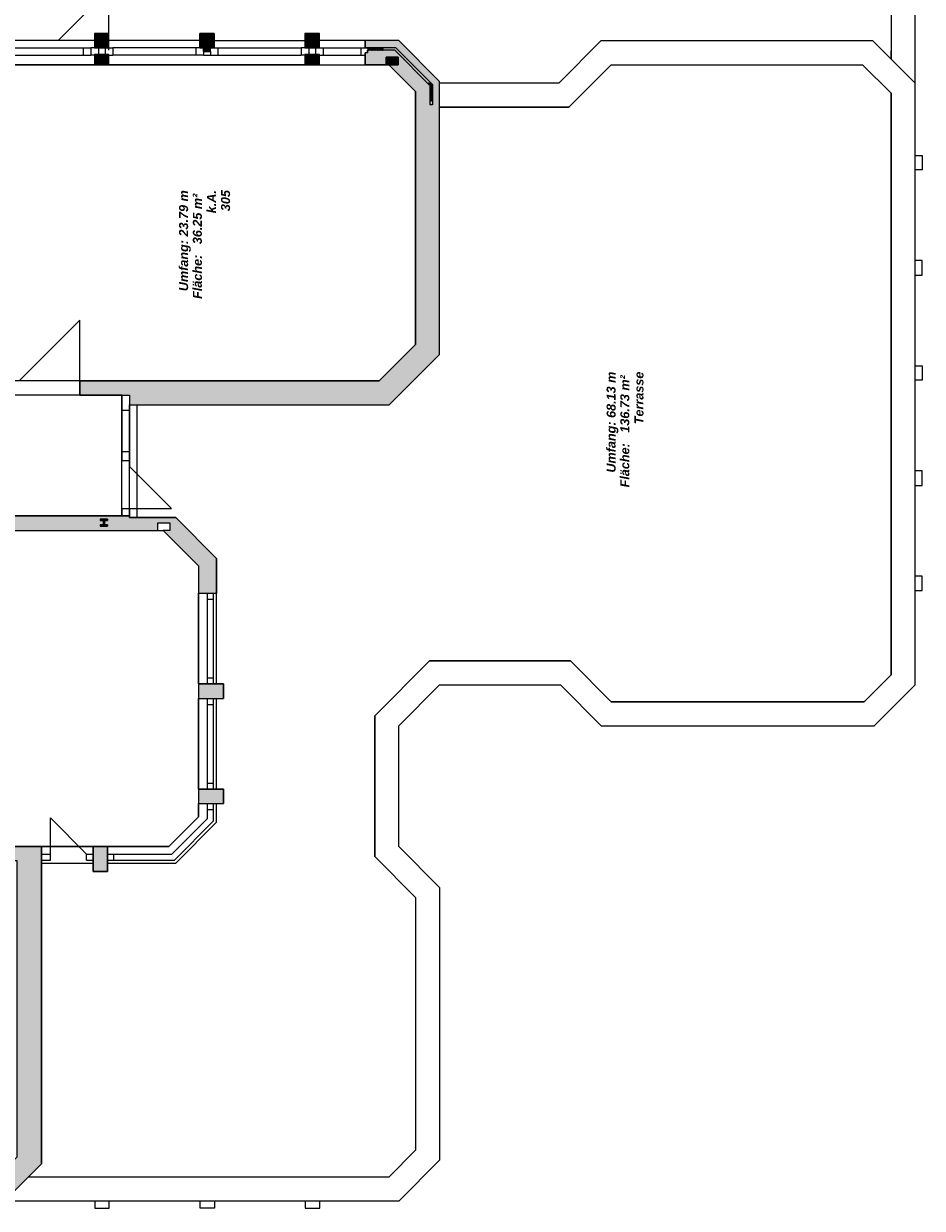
# Model space of a CAD drawing. Header units: metres. Extents: x -49 to 152, y -127 to 99.
# Tile 173 of 177: x 19 to 34, y 55 to 75. Entities that reach past the tile are written whole.
import ezdxf

# ---------------------------------------------------------------- set-up
doc = ezdxf.new("R2010")
doc.units = ezdxf.units.M
doc.layers.add('_OG 3 - B (3D)', color=7, linetype='Continuous', lineweight=9)
doc.layers.add('COE_Bestand-allg.', color=7, linetype='Continuous', lineweight=9)
doc.styles.add('Arial (bold italic)', font='arialbi.ttf')

# ---------------------------------------------------------------- blocks, each defined once
blk = doc.blocks.new('Group-56')
at = {"layer": 'COE_Bestand-allg.', "linetype": 'Continuous', "lineweight": 0, "transparency": 33554687}
for points in [[(20.655, 74.518), (20.655, 74.758), (20.415, 74.758), (20.415, 74.518)], [(22.405, 74.518), (22.405, 74.758), (22.165, 74.758), (22.165, 74.518)], [(24.155, 74.518), (24.155, 74.758), (23.915, 74.758), (23.915, 74.518)], [(26.155, 73.958), (25.475, 74.638), (24.915, 74.638), (24.915, 74.518), (25.203, 74.517), (25.204, 74.517), (25.206, 74.517), (25.207, 74.516), (25.209, 74.515), (25.21, 74.514), (25.21, 74.512), (25.211, 74.511), (25.211, 74.509), (25.205, 74.485), (25.205, 74.483), (25.206, 74.482), (25.207, 74.48), (25.208, 74.479), (25.21, 74.478), (25.211, 74.478), (25.215, 74.478), (25.213, 74.477), (25.211, 74.477), (25.211, 74.478), (24.955, 74.478), (24.955, 74.438), (24.915, 74.438), (24.915, 74.238), (25.265, 74.238), (25.265, 74.363), (25.465, 74.363), (25.465, 74.238), (25.309, 74.238), (25.755, 73.792), (25.755, 69.583), (25.149, 68.978), (20.172, 68.978), (20.172, 68.738), (20.995, 68.738), (20.995, 68.578), (25.315, 68.578), (26.155, 69.418)], [(22.343, 74.458), (22.343, 74.518), (22.228, 74.518), (22.228, 74.458)], [(20.655, 74.238), (20.655, 74.41), (20.415, 74.41), (20.415, 74.238)], [(24.155, 74.238), (24.155, 74.41), (23.915, 74.41), (23.915, 74.238)], [(25.465, 74.238), (25.465, 74.363), (25.265, 74.363), (25.265, 74.238)], [(22.445, 66.023), (21.765, 66.703), (20.995, 66.703), (20.995, 66.728), (11.485, 66.728), (11.485, 66.488), (12.02, 66.488), (12.02, 66.548), (12.08, 66.548), (12.08, 66.488), (12.88, 66.488), (12.88, 66.548), (12.94, 66.548), (12.94, 66.488), (21.466, 66.488), (21.466, 66.613), (21.666, 66.613), (21.666, 66.488), (21.556, 66.488), (22.145, 65.898), (22.145, 65.443), (22.445, 65.443)], [(20.63, 66.558), (20.63, 66.583), (20.582, 66.583), (20.582, 66.653), (20.63, 66.653), (20.63, 66.678), (20.51, 66.678), (20.51, 66.653), (20.558, 66.653), (20.558, 66.583), (20.51, 66.583), (20.51, 66.558)], [(22.56, 63.693), (22.56, 63.933), (22.145, 63.933), (22.145, 63.693)], [(22.56, 61.943), (22.56, 62.183), (22.145, 62.183), (22.145, 61.943)], [(19.53, 61.228), (19.53, 55.948), (18.91, 55.328), (18.67, 55.328), (18.67, 55.728), (18.794, 55.728), (19.13, 56.064), (19.13, 60.988), (17.47, 60.988), (17.47, 61.228)], [(20.63, 60.813), (20.63, 61.228), (20.39, 61.228), (20.39, 60.813)]]:
    blk.add_hatch(color=252, dxfattribs=at).paths.add_polyline_path(points)
at = {"layer": 'COE_Bestand-allg.', "color": 7, "linetype": 'Continuous', "lineweight": 9, "transparency": 33554687}
for p, q in [((33.665, 95.173), (33.665, 74.328)), ((34.065, 73.928), (34.065, 95.173)), ((20.655, 74.478), (20.655, 88.478)), ((20.255, 75.083), (19.809, 74.638)), ((20.415, 74.638), (18.91, 74.638)), ((18.972, 74.518), (20.352, 74.518)), ((20.227, 74.518), (20.227, 74.398)), ((20.415, 74.518), (20.352, 74.518)), ((20.352, 74.518), (20.352, 74.398)), ((20.478, 74.518), (20.478, 74.41)), ((20.593, 74.518), (20.593, 74.41)), ((22.165, 74.638), (20.655, 74.638)), ((20.655, 74.518), (20.718, 74.518)), ((20.718, 74.518), (20.718, 74.398)), ((22.102, 74.518), (20.718, 74.518)), ((22.165, 74.518), (22.102, 74.518)), ((22.102, 74.518), (22.102, 74.398)), ((22.228, 74.458), (22.228, 74.518)), ((22.343, 74.458), (22.343, 74.518)), ((22.405, 74.638), (23.915, 74.638)), ((22.405, 74.518), (22.468, 74.518)), ((22.468, 74.518), (23.852, 74.518)), ((22.468, 74.518), (22.468, 74.398)), ((23.915, 74.518), (23.852, 74.518)), ((23.852, 74.518), (23.852, 74.398)), ((23.978, 74.518), (23.978, 74.41)), ((24.093, 74.518), (24.093, 74.41)), ((24.915, 74.638), (24.155, 74.638)), ((24.155, 74.518), (24.218, 74.518)), ((24.218, 74.518), (24.915, 74.518)), ((24.218, 74.518), (24.218, 74.398)), ((24.852, 74.398), (24.852, 74.518)), ((25.475, 74.638), (24.915, 74.638)), ((24.915, 74.518), (24.915, 74.638)), ((25.425, 74.518), (24.915, 74.518)), ((25.425, 74.518), (26.035, 73.908)), ((25.475, 74.638), (26.155, 73.958)), ((28.845, 74.638), (28.139, 73.932)), ((28.845, 74.638), (33.355, 74.638)), ((33.355, 74.638), (34.065, 73.928)), ((18.972, 74.398), (20.352, 74.398)), ((20.415, 74.398), (20.352, 74.398)), ((20.655, 74.398), (20.718, 74.398)), ((22.102, 74.398), (20.718, 74.398)), ((22.228, 74.398), (22.102, 74.398)), ((22.228, 74.458), (22.228, 74.398)), ((22.228, 74.458), (22.343, 74.458)), ((22.228, 74.398), (22.343, 74.398)), ((22.343, 74.458), (22.343, 74.398)), ((22.343, 74.398), (22.468, 74.398)), ((22.468, 74.398), (23.852, 74.398)), ((23.915, 74.398), (23.852, 74.398)), ((24.155, 74.398), (24.218, 74.398)), ((24.218, 74.398), (24.915, 74.398)), ((24.915, 74.238), (24.915, 74.438)), ((24.955, 74.438), (24.915, 74.438)), ((25.409, 74.478), (24.955, 74.478)), ((24.955, 74.438), (24.955, 74.478)), ((25.409, 74.478), (25.995, 73.891)), ((33.665, 74.328), (33.665, 74.469)), ((20.415, 74.238), (17.16, 74.238)), ((23.915, 74.238), (20.655, 74.238)), ((24.155, 74.238), (24.915, 74.238)), ((25.309, 74.238), (24.915, 74.238)), ((25.309, 74.238), (25.755, 73.792)), ((29.011, 74.238), (28.305, 73.532)), ((29.011, 74.238), (33.189, 74.238)), ((33.189, 74.238), (33.665, 73.762)), ((26.155, 69.418), (26.155, 73.958)), ((28.139, 73.932), (26.155, 73.932)), ((34.065, 63.918), (34.065, 73.928)), ((25.755, 69.583), (25.755, 73.792)), ((25.995, 73.891), (25.995, 73.568)), ((26.035, 73.908), (26.035, 73.568)), ((33.665, 64.083), (33.665, 73.762)), ((26.035, 73.568), (25.995, 73.568)), ((28.305, 73.532), (26.155, 73.532)), ((20.172, 69.988), (19.162, 68.978)), ((20.172, 68.978), (20.172, 69.988)), ((25.755, 69.583), (25.149, 68.978)), ((26.155, 69.418), (25.315, 68.578)), ((20.172, 68.978), (25.149, 68.978)), ((20.172, 68.738), (20.172, 68.978)), ((20.172, 68.738), (20.995, 68.738)), ((20.87, 68.738), (20.87, 67.653)), ((20.995, 68.738), (20.995, 68.578)), ((20.87, 68.488), (20.995, 68.488)), ((20.995, 68.578), (20.995, 67.653)), ((20.995, 68.578), (25.315, 68.578)), ((21.12, 68.578), (21.12, 66.703)), ((20.87, 67.803), (20.995, 67.803)), ((20.87, 67.653), (20.995, 67.653)), ((20.995, 67.653), (20.995, 67.553)), ((21.695, 66.853), (20.995, 67.553)), ((20.87, 66.853), (20.87, 66.728)), ((20.87, 66.853), (20.995, 66.853)), ((20.995, 66.853), (20.995, 66.728)), ((20.995, 66.853), (21.695, 66.853)), ((11.485, 66.728), (20.995, 66.728)), ((20.51, 66.678), (20.63, 66.678)), ((20.51, 66.678), (20.51, 66.653)), ((20.51, 66.653), (20.558, 66.653)), ((20.558, 66.653), (20.558, 66.583)), ((20.582, 66.653), (20.63, 66.653)), ((20.582, 66.653), (20.582, 66.583)), ((20.63, 66.678), (20.63, 66.653)), ((20.995, 66.728), (20.995, 66.703)), ((20.995, 66.703), (21.765, 66.703)), ((21.765, 66.703), (22.445, 66.023)), ((11.485, 66.488), (21.556, 66.488)), ((20.51, 66.583), (20.558, 66.583)), ((20.51, 66.583), (20.51, 66.558)), ((20.51, 66.558), (20.63, 66.558)), ((20.582, 66.583), (20.63, 66.583)), ((20.63, 66.583), (20.63, 66.558)), ((21.556, 66.488), (22.145, 65.898)), ((22.145, 65.898), (22.145, 65.443)), ((22.445, 66.023), (22.445, 65.443)), ((22.145, 63.933), (22.145, 65.443)), ((22.145, 65.443), (22.445, 65.443)), ((22.295, 63.933), (22.295, 65.443)), ((22.295, 65.343), (22.395, 65.343)), ((22.395, 63.933), (22.395, 65.443)), ((22.445, 63.933), (22.445, 65.443)), ((25.075, 63.403), (25.989, 64.318)), ((25.989, 64.318), (28.331, 64.318)), ((29.011, 63.638), (28.331, 64.318)), ((33.219, 63.638), (33.665, 64.083)), ((22.145, 63.933), (22.56, 63.933)), ((22.145, 63.933), (22.145, 63.693)), ((22.295, 64.033), (22.395, 64.033)), ((22.56, 63.933), (22.56, 63.693)), ((25.475, 63.238), (26.155, 63.918)), ((26.155, 63.918), (28.165, 63.918)), ((28.845, 63.238), (28.165, 63.918)), ((33.385, 63.238), (34.065, 63.918)), ((22.145, 62.183), (22.145, 63.693)), ((22.145, 63.693), (22.56, 63.693)), ((22.295, 62.183), (22.295, 63.693)), ((22.395, 62.183), (22.395, 63.693)), ((22.445, 62.183), (22.445, 63.693)), ((22.295, 63.593), (22.395, 63.593)), ((29.011, 63.638), (33.219, 63.638)), ((25.075, 61.062), (25.075, 63.403)), ((25.475, 61.228), (25.475, 63.238)), ((28.845, 63.238), (33.385, 63.238)), ((22.145, 62.183), (22.145, 61.943)), ((22.145, 62.183), (22.56, 62.183)), ((22.295, 62.283), (22.395, 62.283)), ((22.56, 62.183), (22.56, 61.943)), ((22.145, 61.721), (22.145, 61.943)), ((22.145, 61.943), (22.56, 61.943)), ((22.295, 61.695), (22.295, 61.943)), ((22.395, 61.653), (22.395, 61.943)), ((22.445, 61.633), (22.445, 61.943)), ((19.68, 61.103), (19.68, 61.703)), ((19.68, 61.703), (20.28, 61.103)), ((21.651, 61.228), (22.145, 61.721)), ((22.295, 61.843), (22.395, 61.843)), ((21.703, 61.103), (22.295, 61.695)), ((21.744, 61.003), (22.395, 61.653)), ((21.765, 60.953), (22.445, 61.633)), ((17.47, 61.228), (19.53, 61.228)), ((19.53, 61.228), (20.39, 61.228)), ((19.53, 55.948), (19.53, 61.228)), ((20.39, 60.813), (20.39, 61.228)), ((20.39, 61.228), (20.63, 61.228)), ((20.63, 61.228), (21.651, 61.228)), ((20.63, 61.228), (20.63, 60.813)), ((25.475, 61.228), (26.155, 60.548)), ((19.53, 61.103), (19.68, 61.103)), ((19.53, 61.003), (19.68, 61.003)), ((19.53, 60.953), (20.39, 60.953)), ((19.68, 61.003), (19.68, 61.103)), ((20.28, 61.103), (20.39, 61.103)), ((20.28, 61.003), (20.28, 61.103)), ((20.28, 61.003), (20.39, 61.003)), ((20.63, 61.103), (21.703, 61.103)), ((20.63, 61.003), (21.744, 61.003)), ((20.63, 60.953), (21.765, 60.953)), ((20.73, 61.103), (20.73, 61.003)), ((25.075, 61.062), (25.755, 60.382)), ((20.63, 60.813), (20.39, 60.813)), ((26.155, 60.548), (26.155, 56.008)), ((25.755, 60.382), (25.755, 56.173)), ((25.755, 56.173), (25.309, 55.728)), ((26.155, 56.008), (25.475, 55.328)), ((18.91, 55.328), (19.53, 55.948)), ((25.309, 55.728), (19.31, 55.728)), ((25.475, 55.328), (18.91, 55.328))]:
    blk.add_line(p, q, dxfattribs=at)
at = {"layer": 'COE_Bestand-allg.', "color": 7, "linetype": 'Continuous', "lineweight": 9, "transparency": 33554687, "flags": 128}
for points in [[(20.655, 74.518), (20.655, 74.758), (20.415, 74.758), (20.415, 74.518)], [(20.415, 74.518), (20.655, 74.518), (20.655, 74.758), (20.415, 74.758)], [(22.405, 74.518), (22.405, 74.758), (22.165, 74.758), (22.165, 74.518)], [(22.405, 74.518), (22.165, 74.518), (22.165, 74.758), (22.405, 74.758)], [(24.155, 74.518), (24.155, 74.758), (23.915, 74.758), (23.915, 74.518)], [(23.915, 74.518), (24.155, 74.518), (24.155, 74.758), (23.915, 74.758)], [(26.155, 73.958), (25.475, 74.638), (24.915, 74.638), (24.915, 74.518), (25.203, 74.517), (25.204, 74.517), (25.206, 74.517), (25.207, 74.516), (25.209, 74.515), (25.21, 74.514), (25.21, 74.512), (25.211, 74.511), (25.211, 74.509), (25.205, 74.485), (25.205, 74.483), (25.206, 74.482), (25.207, 74.48), (25.208, 74.479), (25.21, 74.478), (25.211, 74.478), (25.215, 74.478), (25.213, 74.477), (25.211, 74.477), (25.211, 74.478), (24.955, 74.478), (24.955, 74.438), (24.915, 74.438), (24.915, 74.238), (25.265, 74.238), (25.265, 74.363), (25.465, 74.363), (25.465, 74.238), (25.309, 74.238), (25.755, 73.792), (25.755, 69.583), (25.149, 68.978), (20.172, 68.978), (20.172, 68.738), (20.995, 68.738), (20.995, 68.578), (25.315, 68.578), (26.155, 69.418)], [(22.343, 74.458), (22.343, 74.518), (22.228, 74.518), (22.228, 74.458)], [(20.655, 74.238), (20.655, 74.41), (20.415, 74.41), (20.415, 74.238)], [(20.415, 74.238), (20.655, 74.238), (20.655, 74.41), (20.415, 74.41)], [(24.155, 74.238), (24.155, 74.41), (23.915, 74.41), (23.915, 74.238)], [(23.915, 74.238), (24.155, 74.238), (24.155, 74.41), (23.915, 74.41)], [(25.465, 74.238), (25.465, 74.363), (25.265, 74.363), (25.265, 74.238)], [(25.755, 73.792), (25.755, 69.583), (25.149, 68.978), (18.81, 68.978), (18.81, 74.238), (25.309, 74.238)], [(26.155, 73.532), (28.305, 73.532), (29.011, 74.238), (33.189, 74.238), (33.665, 73.762), (33.665, 64.083), (33.219, 63.638), (29.011, 63.638), (28.331, 64.318), (25.989, 64.318), (25.075, 63.403), (25.075, 61.062), (25.755, 60.382), (25.755, 56.173), (25.309, 55.728), (19.31, 55.728), (19.53, 55.948), (19.53, 60.953), (20.39, 60.953), (20.39, 60.813), (20.63, 60.813), (20.63, 60.813), (20.63, 60.953), (21.765, 60.953), (22.445, 61.633), (22.445, 61.943), (22.56, 61.943), (22.56, 62.183), (22.445, 62.183), (22.445, 63.693), (22.56, 63.693), (22.56, 63.933), (22.445, 63.933), (22.445, 66.023), (21.765, 66.703), (20.995, 66.703), (20.995, 68.578), (25.315, 68.578), (26.155, 69.418)], [(2.925, 68.738), (2.925, 65.103), (3.06, 65.103), (3.06, 61.228), (5.162, 61.228), (11.97, 61.228), (11.97, 63.238), (7.085, 63.238), (6.405, 63.918), (6.405, 66.048), (7.085, 66.728), (20.87, 66.728), (20.87, 68.738)], [(22.445, 66.023), (21.765, 66.703), (20.995, 66.703), (20.995, 66.728), (11.485, 66.728), (11.485, 66.488), (12.02, 66.488), (12.02, 66.548), (12.08, 66.548), (12.08, 66.488), (12.88, 66.488), (12.88, 66.548), (12.94, 66.548), (12.94, 66.488), (21.466, 66.488), (21.466, 66.613), (21.666, 66.613), (21.666, 66.488), (21.556, 66.488), (22.145, 65.898), (22.145, 65.443), (22.445, 65.443)], [(20.63, 66.558), (20.63, 66.583), (20.582, 66.583), (20.582, 66.653), (20.63, 66.653), (20.63, 66.678), (20.51, 66.678), (20.51, 66.653), (20.558, 66.653), (20.558, 66.583), (20.51, 66.583), (20.51, 66.558)], [(22.145, 65.898), (22.145, 61.721), (21.651, 61.228), (20.63, 61.228), (12.02, 61.228), (12.02, 63.238), (14.39, 63.238), (14.39, 63.478), (13.79, 63.478), (13.79, 66.488), (21.556, 66.488)], [(22.56, 63.693), (22.56, 63.933), (22.145, 63.933), (22.145, 63.693)], [(22.56, 61.943), (22.56, 62.183), (22.145, 62.183), (22.145, 61.943)], [(19.53, 61.228), (19.53, 55.948), (18.91, 55.328), (18.67, 55.328), (18.67, 55.728), (18.794, 55.728), (19.13, 56.064), (19.13, 60.988), (17.47, 60.988), (17.47, 61.228)], [(20.63, 60.813), (20.63, 61.228), (20.39, 61.228), (20.39, 60.813)]]:
    blk.add_lwpolyline(points, close=True, dxfattribs=at)
for points in [[(25.215, 74.477, -0.474263), (25.205, 74.485), (25.211, 74.509, 0.414214), (25.203, 74.517, 0.414214), (25.195, 74.509), (25.201, 74.485, -0.414214), (25.193, 74.477, -0.414214), (25.185, 74.485), (25.191, 74.509, 0.414214), (25.183, 74.517, 0.414214), (25.175, 74.509), (25.181, 74.485, -0.414214), (25.173, 74.477, -0.414214), (25.165, 74.485), (25.171, 74.509, 0.414214), (25.163, 74.517, 0.414214), (25.155, 74.509), (25.161, 74.485, -0.414214), (25.153, 74.477, -0.414214), (25.145, 74.485), (25.151, 74.509, 0.414214), (25.143, 74.517, 0.414214), (25.135, 74.509), (25.141, 74.485, -0.414214), (25.133, 74.477, -0.414214), (25.125, 74.485), (25.131, 74.509, 0.414214), (25.123, 74.517, 0.414214), (25.115, 74.509), (25.121, 74.485, -0.414214), (25.113, 74.477, -0.414214), (25.105, 74.485), (25.111, 74.509, 0.414214), (25.103, 74.517, 0.414214), (25.095, 74.509), (25.101, 74.485, -0.414214), (25.093, 74.477, -0.414214), (25.085, 74.485), (25.091, 74.509, 0.414214), (25.083, 74.517, 0.414214), (25.075, 74.509), (25.081, 74.485, -0.414214), (25.073, 74.477, -0.414214), (25.065, 74.485), (25.071, 74.509, 0.414214), (25.063, 74.517, 0.414214), (25.055, 74.509), (25.061, 74.485, -0.414214), (25.053, 74.477, -0.414214), (25.045, 74.485), (25.051, 74.509, 0.414214), (25.043, 74.517, 0.414214), (25.035, 74.509), (25.041, 74.485, -0.414214), (25.033, 74.477, -0.414214), (25.025, 74.485), (25.031, 74.509, 0.414214), (25.023, 74.517, 0.414214), (25.015, 74.509), (25.021, 74.485, -0.414214), (25.013, 74.477, -0.414214), (25.005, 74.485), (25.011, 74.509, 0.414214), (25.003, 74.517, 0.414214), (24.995, 74.509), (25.001, 74.485, -0.414214), (24.993, 74.477, -0.414214), (24.985, 74.485), (24.991, 74.509, 0.414214), (24.983, 74.517, 0.414214), (24.975, 74.509), (24.981, 74.485, -0.414214), (24.973, 74.477, -0.414214), (24.965, 74.485), (24.971, 74.509, 0.414214), (24.963, 74.517, 0.414214), (24.955, 74.509), (24.961, 74.485, -0.339454), (24.955, 74.478)], [(25.974, 73.933), (25.968, 73.929, 0.414214), (25.968, 73.918, 0.414214), (25.979, 73.918), (25.992, 73.939, -0.414214), (26.003, 73.939, -0.414214), (26.003, 73.928), (25.982, 73.915, 0.414214), (25.982, 73.904, 0.414214), (25.993, 73.904), (26.006, 73.925, -0.414214), (26.017, 73.925, -0.414214), (26.017, 73.914), (25.996, 73.901, 0.339454), (25.995, 73.891)], [(25.995, 73.891, 0.474263), (26.003, 73.882), (26.027, 73.888, -0.414214), (26.035, 73.88, -0.414214), (26.027, 73.872), (26.003, 73.878, 0.414214), (25.995, 73.87, 0.414214), (26.003, 73.862), (26.027, 73.868, -0.414214), (26.035, 73.86, -0.414214), (26.027, 73.852), (26.003, 73.858, 0.414214), (25.995, 73.85, 0.414214), (26.003, 73.842), (26.027, 73.848, -0.414214), (26.035, 73.84, -0.414214), (26.027, 73.832), (26.003, 73.838, 0.414214), (25.995, 73.83, 0.414214), (26.003, 73.822), (26.027, 73.828, -0.414214), (26.035, 73.82, -0.414214), (26.027, 73.812), (26.003, 73.818, 0.414214), (25.995, 73.81, 0.414214), (26.003, 73.802), (26.027, 73.808, -0.414214), (26.035, 73.8, -0.414214), (26.027, 73.792), (26.003, 73.798, 0.414214), (25.995, 73.79, 0.414214), (26.003, 73.782), (26.027, 73.788, -0.414214), (26.035, 73.78, -0.414214), (26.027, 73.772), (26.003, 73.778, 0.414214), (25.995, 73.77, 0.414214), (26.003, 73.762), (26.027, 73.768, -0.414214), (26.035, 73.76, -0.414214), (26.027, 73.752), (26.003, 73.758, 0.414214), (25.995, 73.75, 0.414214), (26.003, 73.742), (26.027, 73.748, -0.414214), (26.035, 73.74, -0.414214), (26.027, 73.732), (26.003, 73.738, 0.414214), (25.995, 73.73, 0.414214), (26.003, 73.722), (26.027, 73.728, -0.414214), (26.035, 73.72, -0.414214), (26.027, 73.712), (26.003, 73.718, 0.414214), (25.995, 73.71, 0.414214), (26.003, 73.702), (26.027, 73.708, -0.414214), (26.035, 73.7, -0.414214), (26.027, 73.692), (26.003, 73.698, 0.414214), (25.995, 73.69, 0.414214), (26.003, 73.682), (26.027, 73.688, -0.414214), (26.035, 73.68, -0.414214), (26.027, 73.672), (26.003, 73.678, 0.414214), (25.995, 73.67, 0.414214), (26.003, 73.662), (26.027, 73.668, -0.414214), (26.035, 73.66, -0.414214), (26.027, 73.652), (26.003, 73.658, 0.414214), (25.995, 73.65, 0.414214), (26.003, 73.642), (26.027, 73.648, -0.414214), (26.035, 73.64, -0.414214), (26.027, 73.632), (26.003, 73.638, 0.339454), (25.995, 73.632)], [(26.031, 73.906, -0.24418), (26.035, 73.9, -0.414214), (26.027, 73.892), (26.008, 73.897)]]:
    blk.add_lwpolyline(points, format="xyb", dxfattribs=at)
for points in [[(34.065, 72.728), (34.185, 72.728), (34.185, 72.488), (34.065, 72.488)], [(34.065, 70.738), (34.185, 70.738), (34.185, 70.978), (34.065, 70.978)], [(34.065, 69.228), (34.185, 69.228), (34.185, 68.988), (34.065, 68.988)], [(34.065, 67.238), (34.185, 67.238), (34.185, 67.478), (34.065, 67.478)], [(34.065, 65.488), (34.185, 65.488), (34.185, 65.728), (34.065, 65.728)], [(20.42, 55.328), (20.42, 55.208), (20.66, 55.208), (20.66, 55.328)], [(22.41, 55.328), (22.41, 55.208), (22.17, 55.208), (22.17, 55.328)], [(23.92, 55.328), (23.92, 55.208), (24.16, 55.208), (24.16, 55.328)]]:
    blk.add_lwpolyline(points, dxfattribs=at)
at = {"layer": 'COE_Bestand-allg.', "color": 7, "transparency": 33554687, "attachment_point": 1, "rotation": 90, "line_spacing_factor": 0.25, "style": 'Arial (bold italic)'}
for s, insert, char_height in [('Umfang: 23.79 m', (21.821, 70.469), 0.15027), ('Fläche:   36.25 m² ', (22.05, 70.341), 0.15027), ('k.A.', (22.284, 71.766), 0.1503), ('305', (22.519, 71.801), 0.1503), ('Umfang: 68.13 m', (28.933, 67.45), 0.15027), ('Terrasse', (29.396, 68.255), 0.1503), ('Fläche:   136.73 m² ', (29.161, 67.204), 0.15027)]:
    blk.add_mtext(s, dxfattribs=dict(at, insert=insert, char_height=char_height))
blk = doc.blocks.new('OG 3 - B (3D)')
at = {"layer": 'COE_Bestand-allg.', "color": 7, "transparency": 33554687}
blk.add_blockref('Group-56', (0, 0), dxfattribs=at)

msp = doc.modelspace()

# ---------------------------------------------------------------- block references
at = {"layer": '_OG 3 - B (3D)'}
msp.add_blockref('OG 3 - B (3D)', (0, 0), dxfattribs=at)

doc.saveas('drawing.dxf')
